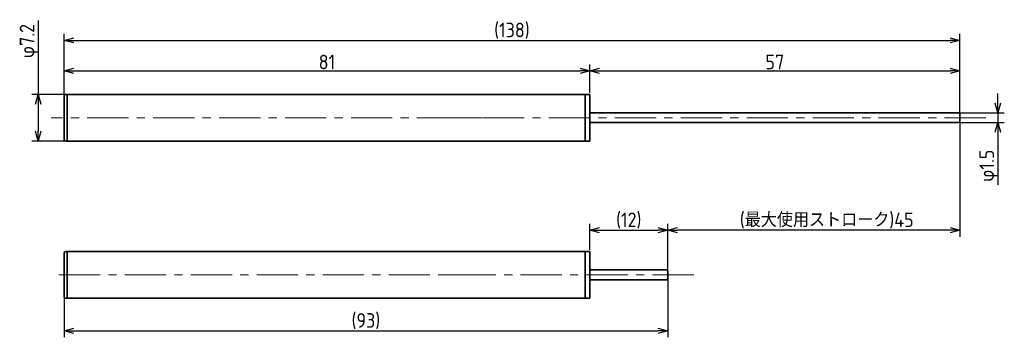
# Model space of a CAD drawing. Header units: millimetres. Extents: x 37 to 188, y 177 to 226.
import ezdxf

# ---------------------------------------------------------------- set-up
doc = ezdxf.new("R2010")
doc.units = ezdxf.units.MM
doc.header["$LTSCALE"] = 0.2
doc.linetypes.add('CENTER', pattern=[50.8, 31.75, -6.35, 6.35, -6.35])
for name, color, linetype, lineweight in [('18-0-CON', 3, 'Continuous', 18), ('18-2-CEN', 1, 'CENTER', 18), ('35-0-CON', 7, 'Continuous', 35)]:
    doc.layers.add(name, color=color, linetype=linetype, lineweight=lineweight)
doc.styles.add('Dimension', font='isocp.shx', dxfattribs={"bigfont": 'bigfont.shx'})
doc.styles.get("Standard").update_dxf_attribs({"font": 'isocp.shx', "bigfont": 'bigfont.shx'})
doc.dimstyles.new('外形図_部品図', dxfattribs={"dimscale": 0, "dimtxt": 4.5, "dimasz": 3, "dimexe": 2, "dimexo": 0.5, "dimgap": 0.5, "dimtad": 1, "dimdsep": 46, "dimtxsty": 'Standard', "dimcen": 2.5, "dimclrd": 161, "dimclre": 161, "dimclrt": 161, "dimadec": 0, "dimazin": 0, "dimtm": 1e-09, "dimtfac": 0.6, "dimtmove": 2, "dimatfit": 3, "dimfxl": 1, "dimtolj": 1, "dimarcsym": 0})

# ---------------------------------------------------------------- blocks, each defined once
blk = doc.blocks.new('_Open30')
at = {"color": 0, "linetype": 'ByBlock', "lineweight": -2}
for p, q in [((-1, 0.27), (0, 0)), ((0, 0), (-1, -0.27)), ((0, 0), (-1, 0))]:
    blk.add_line(p, q, dxfattribs=at)
blk = doc.blocks.new('*D44')
at = {"layer": '18-0-CON', "color": 161, "lineweight": -2}
for p, q in [((43.58, 214.58), (43.58, 219.25)), ((124.58, 214.88), (124.58, 219.25)), ((45.08, 218.25), (123.08, 218.25))]:
    blk.add_line(p, q, dxfattribs=at)
at = {"layer": 'Defpoints', "color": 0}
for p in [(124.58, 218.25), (43.58, 214.33), (124.58, 214.63)]:
    blk.add_point(p, dxfattribs=at)
at = {"layer": '18-0-CON', "color": 161, "lineweight": -2, "xscale": 1.499999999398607, "yscale": 1.499999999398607, "zscale": 1.499999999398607, "rotation": 180}
blk.add_blockref('_Open30', (43.58, 218.25), dxfattribs=at)
at = {"layer": '18-0-CON', "color": 161, "lineweight": -2, "xscale": 1.499999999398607, "yscale": 1.499999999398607, "zscale": 1.499999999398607}
blk.add_blockref('_Open30', (124.58, 218.25), dxfattribs=at)
at = {"layer": '18-0-CON', "color": 161, "insert": (84.08, 219.62), "char_height": 2.25, "attachment_point": 5, "style": 'Dimension'}
blk.add_mtext('\\A1;81', dxfattribs=at)
blk = doc.blocks.new('*D45')
at = {"layer": '18-0-CON', "color": 161, "lineweight": -2}
for p, q in [((124.58, 214.88), (124.58, 219.25)), ((181.58, 211.28), (181.58, 219.25)), ((126.08, 218.25), (180.08, 218.25))]:
    blk.add_line(p, q, dxfattribs=at)
at = {"layer": 'Defpoints', "color": 0}
for p in [(181.58, 218.25), (124.58, 214.63), (181.58, 211.03)]:
    blk.add_point(p, dxfattribs=at)
at = {"layer": '18-0-CON', "color": 161, "lineweight": -2, "xscale": 1.499999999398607, "yscale": 1.499999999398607, "zscale": 1.499999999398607, "rotation": 180}
blk.add_blockref('_Open30', (124.58, 218.25), dxfattribs=at)
at = {"layer": '18-0-CON', "color": 161, "lineweight": -2, "xscale": 1.499999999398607, "yscale": 1.499999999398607, "zscale": 1.499999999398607}
blk.add_blockref('_Open30', (181.58, 218.25), dxfattribs=at)
at = {"layer": '18-0-CON', "color": 161, "insert": (153.08, 219.62), "char_height": 2.25, "attachment_point": 5, "style": 'Dimension'}
blk.add_mtext('\\A1;57', dxfattribs=at)
blk = doc.blocks.new('*D46')
at = {"layer": '18-0-CON', "color": 161, "lineweight": -2}
for p, q in [((43.58, 214.58), (43.58, 223.96)), ((181.58, 211.28), (181.58, 223.96)), ((45.08, 222.96), (180.08, 222.96))]:
    blk.add_line(p, q, dxfattribs=at)
at = {"layer": 'Defpoints', "color": 0}
for p in [(181.58, 222.96), (43.58, 214.33), (181.58, 211.03)]:
    blk.add_point(p, dxfattribs=at)
at = {"layer": '18-0-CON', "color": 161, "lineweight": -2, "xscale": 1.499999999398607, "yscale": 1.499999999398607, "zscale": 1.499999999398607, "rotation": 180}
blk.add_blockref('_Open30', (43.58, 222.96), dxfattribs=at)
at = {"layer": '18-0-CON', "color": 161, "lineweight": -2, "xscale": 1.499999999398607, "yscale": 1.499999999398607, "zscale": 1.499999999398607}
blk.add_blockref('_Open30', (181.58, 222.96), dxfattribs=at)
at = {"layer": '18-0-CON', "color": 161, "insert": (112.58, 224.45), "char_height": 2.25, "attachment_point": 5, "style": 'Dimension'}
blk.add_mtext('\\A1;(138)', dxfattribs=at)
blk = doc.blocks.new('*D47')
at = {"layer": '18-0-CON', "color": 161, "lineweight": -2}
for p, q in [((39.6, 226.04), (39.6, 214.63)), ((43.63, 214.63), (38.6, 214.63)), ((39.6, 213.13), (39.6, 208.93)), ((43.63, 207.43), (38.6, 207.43))]:
    blk.add_line(p, q, dxfattribs=at)
at = {"layer": 'Defpoints', "color": 0}
for p in [(43.88, 214.63), (39.6, 207.43), (43.88, 207.43)]:
    blk.add_point(p, dxfattribs=at)
at = {"layer": '18-0-CON', "color": 161, "lineweight": -2, "xscale": 1.499999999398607, "yscale": 1.499999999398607, "zscale": 1.499999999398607}
for p, rotation in [((39.6, 214.63), 90), ((39.6, 207.43), 270)]:
    blk.add_blockref('_Open30', p, dxfattribs=dict(at, rotation=rotation))
at = {"layer": '18-0-CON', "color": 161, "insert": (38.22, 222.85), "char_height": 2.25, "attachment_point": 5, "rotation": 90, "style": 'Dimension'}
blk.add_mtext('\\A2;φ7.2', dxfattribs=at)
blk = doc.blocks.new('*D38')
at = {"layer": '18-0-CON', "color": 161, "lineweight": -2}
for p, q in [((187.43, 213.28), (187.43, 214.78)), ((181.63, 211.78), (188.43, 211.78)), ((187.43, 211.78), (187.43, 210.28)), ((181.63, 210.28), (188.43, 210.28)), ((187.43, 208.78), (187.43, 200.68))]:
    blk.add_line(p, q, dxfattribs=at)
at = {"layer": 'Defpoints', "color": 0}
for p in [(181.38, 211.78), (181.38, 210.28), (187.43, 210.28)]:
    blk.add_point(p, dxfattribs=at)
at = {"layer": '18-0-CON', "color": 161, "lineweight": -2, "xscale": 1.499999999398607, "yscale": 1.499999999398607, "zscale": 1.499999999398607}
for p, rotation in [((187.43, 211.78), 270), ((187.43, 210.28), 90)]:
    blk.add_blockref('_Open30', p, dxfattribs=dict(at, rotation=rotation))
at = {"layer": '18-0-CON', "color": 161, "insert": (186.06, 203.62), "char_height": 2.25, "attachment_point": 5, "rotation": 90, "style": 'Dimension'}
blk.add_mtext('\\A1;φ1.5', dxfattribs=at)
blk = doc.blocks.new('*D40')
at = {"layer": '18-0-CON', "color": 161, "lineweight": -2}
for p, q in [((181.58, 210.78), (181.58, 192.68)), ((136.58, 187.04), (136.58, 194.68)), ((180.08, 193.68), (138.08, 193.68))]:
    blk.add_line(p, q, dxfattribs=at)
at = {"layer": 'Defpoints', "color": 0}
for p in [(181.58, 211.03), (136.58, 193.68), (136.58, 186.79)]:
    blk.add_point(p, dxfattribs=at)
at = {"layer": '18-0-CON', "color": 161, "lineweight": -2, "xscale": 1.499999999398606, "yscale": 1.499999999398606, "zscale": 1.499999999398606, "rotation": 180}
blk.add_blockref('_Open30', (136.58, 193.68), dxfattribs=at)
at = {"layer": '18-0-CON', "color": 161, "lineweight": -2, "xscale": 1.499999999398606, "yscale": 1.499999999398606, "zscale": 1.499999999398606}
blk.add_blockref('_Open30', (181.58, 193.68), dxfattribs=at)
at = {"layer": '18-0-CON', "color": 161, "insert": (161.08, 195.17), "char_height": 2.25, "attachment_point": 5, "style": 'Dimension'}
blk.add_mtext('\\A1;(最大使用ストローク)45', dxfattribs=at)
blk = doc.blocks.new('*D41')
at = {"layer": '18-0-CON', "color": 161, "lineweight": -2}
for p, q in [((124.58, 190.64), (124.58, 194.68)), ((136.58, 187.04), (136.58, 194.68)), ((126.08, 193.68), (135.08, 193.68))]:
    blk.add_line(p, q, dxfattribs=at)
at = {"layer": 'Defpoints', "color": 0}
for p in [(136.58, 193.68), (124.58, 190.39), (136.58, 186.79)]:
    blk.add_point(p, dxfattribs=at)
at = {"layer": '18-0-CON', "color": 161, "lineweight": -2, "xscale": 1.499999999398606, "yscale": 1.499999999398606, "zscale": 1.499999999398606, "rotation": 180}
blk.add_blockref('_Open30', (124.58, 193.68), dxfattribs=at)
at = {"layer": '18-0-CON', "color": 161, "lineweight": -2, "xscale": 1.499999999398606, "yscale": 1.499999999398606, "zscale": 1.499999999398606}
blk.add_blockref('_Open30', (136.58, 193.68), dxfattribs=at)
at = {"layer": '18-0-CON', "color": 161, "insert": (130.58, 195.17), "char_height": 2.25, "attachment_point": 5, "style": 'Dimension'}
blk.add_mtext('\\A1;(12)', dxfattribs=at)
blk = doc.blocks.new('*D42')
at = {"layer": '18-0-CON', "color": 161, "lineweight": -2}
for p, q in [((136.58, 186.54), (136.58, 177.16)), ((43.58, 183.24), (43.58, 177.16)), ((45.08, 178.16), (135.08, 178.16))]:
    blk.add_line(p, q, dxfattribs=at)
at = {"layer": 'Defpoints', "color": 0}
for p in [(136.58, 186.79), (43.58, 183.49), (136.58, 178.16)]:
    blk.add_point(p, dxfattribs=at)
at = {"layer": '18-0-CON', "color": 161, "lineweight": -2, "xscale": 1.499999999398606, "yscale": 1.499999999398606, "zscale": 1.499999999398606, "rotation": 180}
blk.add_blockref('_Open30', (43.58, 178.16), dxfattribs=at)
at = {"layer": '18-0-CON', "color": 161, "lineweight": -2, "xscale": 1.499999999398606, "yscale": 1.499999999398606, "zscale": 1.499999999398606}
blk.add_blockref('_Open30', (136.58, 178.16), dxfattribs=at)
at = {"layer": '18-0-CON', "color": 161, "insert": (90.08, 179.65), "char_height": 2.25, "attachment_point": 5, "style": 'Dimension'}
blk.add_mtext('\\A1;(93)', dxfattribs=at)

msp = doc.modelspace()

# ---------------------------------------------------------------- linework, layer by layer
at = {"layer": '18-2-CEN'}
for p, q in [((185.58314, 211.03417), (41.58454, 211.03417)), ((107.98314, 211.03417), (100.48314, 211.03417)), ((140.58314, 186.79313), (41.58454, 186.79313)), ((107.98314, 186.79313), (100.48314, 186.79313))]:
    msp.add_line(p, q, dxfattribs=at)
at = {"layer": '35-0-CON'}
for p, q in [((43.58309, 214.33417), (43.58309, 207.73417)), ((43.88309, 214.63417), (44.08309, 214.63417)), ((124.58314, 214.63417), (44.08309, 214.63417)), ((44.08309, 214.63417), (44.08309, 214.43417)), ((44.08309, 214.63417), (44.08309, 207.43417)), ((123.88314, 211.03417), (123.88314, 214.63417)), ((124.58314, 213.83417), (124.58314, 214.63417)), ((124.58314, 213.83417), (124.58314, 211.03417)), ((123.88314, 211.03417), (123.88314, 207.43417)), ((124.58314, 211.78417), (181.38314, 211.78417)), ((124.58314, 208.23417), (124.58314, 211.03417)), ((181.58314, 210.48417), (181.58314, 211.58417)), ((181.58314, 211.58417), (181.58314, 210.48417)), ((181.58314, 210.48417), (181.58314, 211.58417)), ((124.58314, 210.28417), (181.38314, 210.28417)), ((124.58314, 208.23417), (124.58314, 207.43417)), ((43.88309, 207.43417), (44.08309, 207.43417)), ((44.08314, 207.43417), (124.58314, 207.43417)), ((43.58309, 190.09313), (43.58309, 183.49313)), ((43.88309, 190.39313), (44.08309, 190.39313)), ((124.58314, 190.39313), (44.08309, 190.39313)), ((44.08309, 183.19313), (44.08309, 190.39313)), ((123.88314, 186.79313), (123.88314, 190.39313)), ((124.58314, 189.59313), (124.58314, 190.39313)), ((124.58314, 189.59313), (124.58314, 186.79313)), ((123.88314, 186.79313), (123.88314, 183.19313)), ((124.58314, 187.54313), (136.38314, 187.54313)), ((124.58314, 183.99313), (124.58314, 186.79313)), ((136.58314, 186.24313), (136.58314, 187.34313)), ((136.58314, 187.34313), (136.58314, 186.24313)), ((136.58314, 186.24313), (136.58314, 187.34313)), ((124.58314, 186.04313), (136.38314, 186.04313)), ((124.58314, 183.99313), (124.58314, 183.19313)), ((43.88309, 183.19313), (44.08309, 183.19313)), ((44.08314, 183.19313), (124.58314, 183.19313))]:
    msp.add_line(p, q, dxfattribs=at)
for centre, radius, start, end in [((43.88309, 214.33417), 0.3, 90, 180), ((181.38314, 211.58417), 0.2, 0, 90), ((181.38314, 211.58417), 0.2, 0, 90), ((181.38314, 211.58417), 0.2, 0, 90), ((181.38314, 210.48417), 0.2, 270, 0), ((181.38314, 210.48417), 0.2, 270, 0), ((181.38314, 210.48417), 0.2, 270, 0), ((43.88309, 207.73417), 0.3, 180, 270), ((43.88309, 190.09313), 0.3, 90, 180), ((136.38314, 187.34313), 0.2, 0, 90), ((136.38314, 187.34313), 0.2, 0, 90), ((136.38314, 187.34313), 0.2, 0, 90), ((136.38314, 186.24313), 0.2, 270, 0), ((136.38314, 186.24313), 0.2, 270, 0), ((136.38314, 186.24313), 0.2, 270, 0), ((43.88309, 183.49313), 0.3, 180, 270)]:
    msp.add_arc(centre, radius, start, end, dxfattribs=at)

# ---------------------------------------------------------------- dimensions: what is measured, and where the dimension line sits
at = {"layer": '18-0-CON'}
for base, p1, p2, override, picture, middle in [((39.59806, 207.43417), (43.88309, 214.63417), (43.88309, 207.43417), {"dimscale": 0.5, "dimgap": 0.5, "dimtad": 3, "dimpost": 'φ<>', "dimtxsty": 'Dimension', "dimblk1": 'Open30', "dimblk2": 'Open30', "dimsah": 1, "dimtol": 0, "dimlim": 0, "dimtp": 0.1, "dimtm": 0.3, "dimtmove": 1, "dimtolj": 2}, '*D47', (39.65651, 222.85441)), ((187.43311, 210.28417), (181.38314, 211.78417), (181.38314, 210.28417), {"dimscale": 0.5, "dimtad": 3, "dimpost": 'φ<>', "dimtxsty": 'Dimension', "dimblk1": 'Open30', "dimblk2": 'Open30', "dimsah": 1, "dimtmove": 0}, '*D38', (187.43311, 203.61882))]:
    dim = msp.add_linear_dim(base=base, p1=p1, p2=p2, angle=90, dimstyle='外形図_部品図', override=override, dxfattribs=at)
    dim.commit()
    dim.dimension.update_dxf_attribs({"geometry": picture, "text_midpoint": middle, "dimtype": 160})
for base, p1, p2, override, picture, middle in [((181.58314, 222.95932), (43.58309, 214.33417), (181.58314, 211.03417), {"dimscale": 0.5, "dimtad": 3, "dimpost": '(<>)', "dimtxsty": 'Dimension', "dimblk1": 'Open30', "dimblk2": 'Open30', "dimsah": 1}, '*D46', (112.58312, 224.44682)), ((124.58314, 218.2494), (43.58309, 214.33417), (124.58314, 214.63417), {"dimscale": 0.5, "dimtad": 3, "dimtxsty": 'Dimension', "dimblk1": 'Open30', "dimblk2": 'Open30', "dimsah": 1}, '*D44', (84.08312, 219.6244)), ((181.58314, 218.2494), (124.58314, 214.63417), (181.58314, 211.03417), {"dimscale": 0.5, "dimtad": 3, "dimpost": '<>', "dimtxsty": 'Dimension', "dimblk1": 'Open30', "dimblk2": 'Open30', "dimsah": 1}, '*D45', (153.08314, 219.6244)), ((136.58314, 178.15763), (43.58309, 183.49313), (136.58314, 186.79313), {"dimscale": 0.5, "dimtad": 3, "dimdec": 0, "dimpost": '(<>)', "dimtxsty": 'Dimension', "dimblk": 'Open30', "dimtdec": 4, "dimtmove": 0, "dimtzin": 0}, '*D42', (90.08312, 179.64567))]:
    dim = msp.add_linear_dim(base=base, p1=p1, p2=p2, dimstyle='外形図_部品図', override=override, dxfattribs=at)
    dim.commit()
    dim.dimension.update_dxf_attribs({"geometry": picture, "text_midpoint": middle})
for p1, override, picture, middle in [((181.58314, 211.03417), {"dimscale": 0.5, "dimtad": 3, "dimdec": 4, "dimpost": '(最大使用ストローク)<>', "dimtxsty": 'Dimension', "dimblk": 'Open30', "dimtdec": 4, "dimtmove": 0, "dimtzin": 0}, '*D40', (161.08314, 193.68279)), ((124.58314, 190.39313), {"dimscale": 0.5, "dimtad": 3, "dimdec": 4, "dimpost": '(<>)', "dimtxsty": 'Dimension', "dimblk": 'Open30', "dimtdec": 4, "dimtmove": 0, "dimtzin": 0}, '*D41', (130.58314, 193.68279))]:
    dim = msp.add_linear_dim(base=(136.58314, 193.68279), p1=p1, p2=(136.58314, 186.79313), dimstyle='外形図_部品図', override=override, dxfattribs=at)
    dim.commit()
    dim.dimension.update_dxf_attribs({"geometry": picture, "text_midpoint": middle, "dimtype": 160})

doc.saveas('drawing.dxf')
